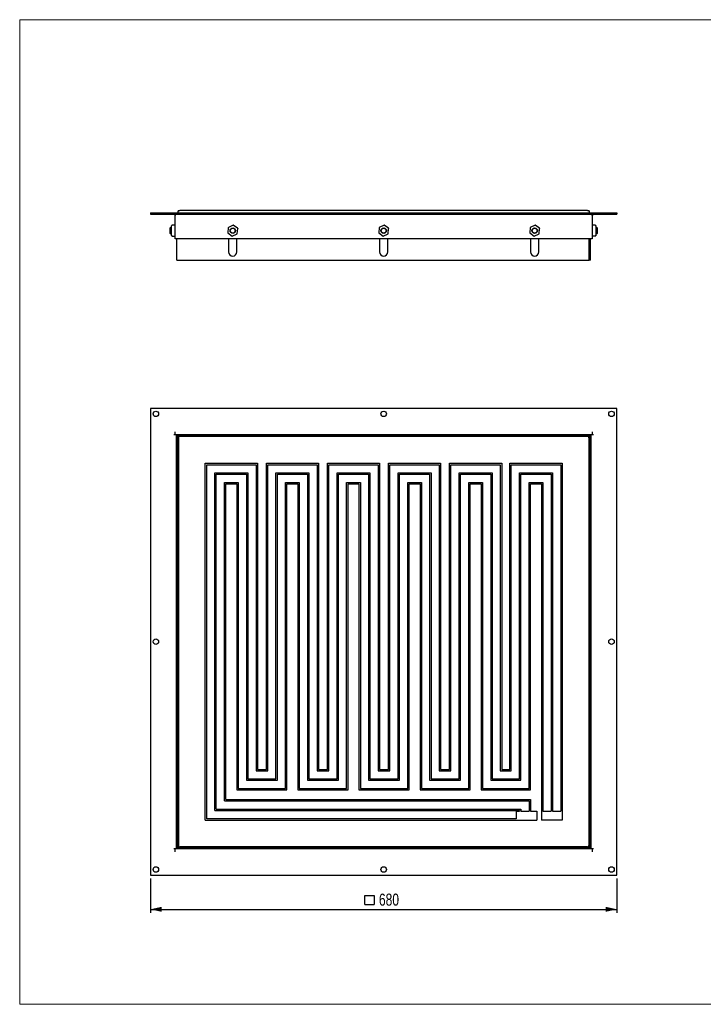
# Model space of a CAD drawing. Header units: millimetres. Extents: x 24 to 2074, y 25 to 1460.
# Tile 1 of 2: x 24 to 1020, y 25 to 1460. Entities that reach past the tile are written whole.
import ezdxf

# ---------------------------------------------------------------- set-up
doc = ezdxf.new("R2010")
doc.units = ezdxf.units.MM
doc.header["$LTSCALE"] = 5
doc.layers.add('SLD-0', color=179, linetype='Continuous')
doc.styles.add('SLDTEXTSTYLE2', font='TXT', dxfattribs={"width": 0.75})
doc.dimstyles.new('SLDDIMSTYLE0', dxfattribs={"dimtxt": 17.5, "dimasz": 16.51, "dimexe": 0, "dimexo": 0.0625, "dimgap": 4.375, "dimtad": 1, "dimrnd": 1e-09, "dimzin": 12, "dimdsep": 46, "dimtxsty": 'SLDTEXTSTYLE2', "dimsah": 1, "dimcen": 0.09, "dimadec": 0, "dimazin": 3, "dimtfac": 1, "dimtofl": 0, "dimtmove": 0, "dimatfit": 3, "dimfxl": 1, "dimfrac": 2, "dimtolj": 1, "dimtzin": 12, "dimarcsym": 0})

# ---------------------------------------------------------------- blocks, each defined once
blk = doc.blocks.new('SW_SYMBOL_MOD_BOX')
at = {"layer": 'SLD-0', "color": 0}
for p, q in [((1000, 1000), (1000, 4000)), ((1000, 4000), (4000, 4000)), ((4000, 4000), (4000, 1000)), ((1000, 1000), (4000, 1000))]:
    blk.add_line(p, q, dxfattribs=at)
blk = doc.blocks.new('_D')
at = {"layer": 'SLD-0'}
for p, q in [((214.5, 208.4), (214.5, 158.4)), ((894.5, 208.4), (894.5, 158.4)), ((214.5, 163.4), (894.5, 163.4))]:
    blk.add_line(p, q, dxfattribs=at)
for points in [[(214.5, 163.4), (231, 159.8), (231, 167.1)], [(894.5, 163.4), (878, 167.1), (878, 159.8)]]:
    blk.add_solid(points, dxfattribs=at)
at = {"layer": 'SLD-0', "xscale": 0.0044707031, "yscale": 0.0044707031, "zscale": 0.0044707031}
blk.add_blockref('SW_SYMBOL_MOD_BOX', (522.6, 165.9), dxfattribs=at)
at = {"layer": 'SLD-0', "insert": (547.6, 186.3), "char_height": 17.5, "attachment_point": 1, "style": 'SLDTEXTSTYLE2'}
blk.add_mtext('680', dxfattribs=at)

msp = doc.modelspace()

# ---------------------------------------------------------------- linework, layer by layer
at = {"color": 7, "linetype": 'Continuous', "lineweight": 18}
for p, q in [((2074, 1460), (24, 1460)), ((24, 1460), (24, 25)), ((24, 25), (2074, 25))]:
    msp.add_line(p, q, dxfattribs=at)
at = {"color": 7, "linetype": 'Continuous', "lineweight": 25}
for p, q in [((214.536, 1178.559), (214.536, 1176.559)), ((214.536, 1178.559), (894.536, 1178.559)), ((255.426, 1181.959), (257.521, 1181.959)), ((851.55, 1181.959), (257.521, 1181.959)), ((851.55, 1181.959), (853.645, 1181.959)), ((894.536, 1178.559), (894.536, 1176.559)), ((214.536, 1176.559), (894.536, 1176.559)), ((250.536, 1176.559), (250.536, 1174.559)), ((250.536, 1140.559), (250.536, 1174.559)), ((858.536, 1174.559), (858.536, 1176.559)), ((858.536, 1174.559), (858.536, 1140.559)), ((243.486, 1156.559), (243.036, 1156.109)), ((243.036, 1156.109), (243.036, 1152.559)), ((243.036, 1152.559), (243.036, 1149.009)), ((243.036, 1149.009), (243.486, 1148.559)), ((245.236, 1156.559), (243.486, 1156.559)), ((243.486, 1156.559), (243.486, 1152.559)), ((243.486, 1152.559), (243.486, 1148.559)), ((243.486, 1148.559), (245.236, 1148.559)), ((245.236, 1156.197), (245.236, 1159.366)), ((245.236, 1149.39), (245.236, 1156.197)), ((245.236, 1145.751), (245.236, 1149.39)), ((250.336, 1160.489), (246.233, 1160.489)), ((246.236, 1160.489), (246.236, 1160.466)), ((246.236, 1160.458), (246.236, 1160.489)), ((328.02, 1157.044), (327.31, 1149.34)), ((327.393, 1149.158), (333.71, 1144.691)), ((335.162, 1160.444), (328.135, 1157.207)), ((341.678, 1155.959), (335.361, 1160.426)), ((341.051, 1148.073), (341.762, 1155.777)), ((548.02, 1157.044), (547.31, 1149.34)), ((547.393, 1149.158), (553.71, 1144.691)), ((555.162, 1160.444), (548.135, 1157.207)), ((561.678, 1155.959), (555.361, 1160.426)), ((561.051, 1148.073), (561.762, 1155.777)), ((768.02, 1157.044), (767.31, 1149.34)), ((767.393, 1149.158), (773.71, 1144.691)), ((775.162, 1160.444), (768.135, 1157.207)), ((781.678, 1155.959), (775.361, 1160.426)), ((781.051, 1148.073), (781.762, 1155.777)), ((862.66, 1160.302), (858.736, 1160.302)), ((858.736, 1160.302), (858.736, 1160.293)), ((862.838, 1160.302), (862.66, 1160.302)), ((862.836, 1160.293), (862.836, 1160.302)), ((863.836, 1159.201), (863.836, 1157.189)), ((863.836, 1157.189), (863.836, 1150.546)), ((865.586, 1156.559), (863.836, 1156.559)), ((863.836, 1150.546), (863.836, 1145.916)), ((863.836, 1148.559), (865.586, 1148.559)), ((866.036, 1156.109), (865.586, 1156.559)), ((865.586, 1152.559), (865.586, 1156.559)), ((865.586, 1148.559), (865.586, 1152.559)), ((865.586, 1148.559), (866.036, 1149.009)), ((866.036, 1152.559), (866.036, 1156.109)), ((866.036, 1149.009), (866.036, 1152.559)), ((246.233, 1144.628), (246.411, 1144.628)), ((246.411, 1144.628), (250.336, 1144.628)), ((250.336, 1144.628), (250.336, 1144.659)), ((858.536, 1140.559), (250.536, 1140.559)), ((253.036, 1109.559), (253.036, 1140.559)), ((328.536, 1140.559), (328.536, 1121.559)), ((333.909, 1144.673), (340.936, 1147.91)), ((340.536, 1121.559), (340.536, 1140.559)), ((548.536, 1140.559), (548.536, 1121.559)), ((553.909, 1144.673), (560.936, 1147.91)), ((560.536, 1121.559), (560.536, 1140.559)), ((768.536, 1140.559), (768.536, 1121.559)), ((773.909, 1144.673), (780.936, 1147.91)), ((780.536, 1121.559), (780.536, 1140.559)), ((854.036, 1109.559), (854.036, 1140.559)), ((854.136, 1140.559), (854.136, 1109.559)), ((856.036, 1109.559), (856.036, 1140.559)), ((858.736, 1144.815), (862.838, 1144.815)), ((862.836, 1144.824), (862.836, 1144.815)), ((253.036, 1109.559), (257.036, 1109.559)), ((257.036, 1109.559), (854.036, 1109.559)), ((854.136, 1109.559), (854.036, 1109.559)), ((856.036, 1109.559), (854.136, 1109.559)), ((894.536, 893.45), (214.536, 893.45)), ((214.536, 893.45), (214.536, 213.45)), ((894.536, 213.45), (894.536, 893.45)), ((248.536, 855.45), (250.536, 855.45)), ((250.536, 855.45), (250.536, 859.45)), ((250.536, 855.45), (252.536, 855.45)), ((252.536, 855.45), (856.536, 855.45)), ((252.536, 251.45), (252.536, 855.45)), ((254.415, 852.95), (253.036, 852.95)), ((253.036, 255.95), (253.036, 852.95)), ((255.07, 852.414), (254.415, 852.95)), ((255.036, 852.95), (254.415, 852.95)), ((254.536, 850.95), (254.536, 255.95)), ((255.036, 854.95), (255.036, 853.57)), ((255.036, 854.95), (852.036, 854.95)), ((255.036, 853.57), (255.566, 852.922)), ((255.036, 852.95), (255.036, 853.57)), ((255.036, 852.95), (255.278, 852.707)), ((255.426, 850.464), (255.426, 256.436)), ((852.036, 853.45), (257.036, 853.45)), ((851.55, 852.56), (257.521, 852.56)), ((330.536, 855.45), (330.536, 854.95)), ((338.536, 854.95), (338.536, 855.45)), ((550.536, 855.45), (550.536, 854.95)), ((558.536, 854.95), (558.536, 855.45)), ((770.536, 855.45), (770.536, 854.95)), ((778.536, 854.95), (778.536, 855.45)), ((852.036, 853.442), (852.036, 854.95)), ((853.645, 850.464), (853.645, 256.436)), ((854.514, 850.95), (856.036, 850.95)), ((854.536, 255.95), (854.536, 850.95)), ((856.036, 850.95), (856.036, 253.95)), ((856.536, 855.45), (856.536, 251.45)), ((856.536, 855.45), (858.536, 855.45)), ((858.536, 859.45), (858.536, 855.45)), ((858.536, 855.45), (860.536, 855.45)), ((294.536, 813.45), (370.536, 813.45)), ((294.536, 293.45), (294.536, 813.45)), ((296.536, 295.45), (296.536, 811.45)), ((296.536, 811.45), (368.536, 811.45)), ((368.536, 811.45), (368.536, 365.45)), ((370.536, 813.45), (370.536, 367.45)), ((383.536, 813.45), (459.536, 813.45)), ((383.536, 367.45), (383.536, 813.45)), ((385.536, 365.45), (385.536, 811.45)), ((385.536, 811.45), (457.536, 811.45)), ((457.536, 811.45), (457.536, 365.45)), ((459.536, 813.45), (459.536, 367.45)), ((472.536, 813.45), (548.536, 813.45)), ((472.536, 367.45), (472.536, 813.45)), ((474.536, 811.45), (546.536, 811.45)), ((474.536, 365.45), (474.536, 811.45)), ((546.536, 811.45), (546.536, 365.45)), ((548.536, 813.45), (548.536, 367.45)), ((561.536, 813.45), (637.536, 813.45)), ((561.536, 367.45), (561.536, 813.45)), ((563.536, 365.45), (563.536, 811.45)), ((563.536, 811.45), (635.536, 811.45)), ((635.536, 811.45), (635.536, 365.45)), ((637.536, 813.45), (637.536, 367.45)), ((650.536, 813.45), (726.536, 813.45)), ((650.536, 367.45), (650.536, 813.45)), ((652.536, 365.45), (652.536, 811.45)), ((652.536, 811.45), (724.536, 811.45)), ((724.536, 811.45), (724.536, 365.45)), ((726.536, 813.45), (726.536, 367.45)), ((738.536, 813.45), (814.536, 813.45)), ((738.536, 367.45), (738.536, 813.45)), ((740.536, 365.45), (740.536, 811.45)), ((740.536, 811.45), (812.536, 811.45)), ((812.536, 811.45), (812.536, 306.45)), ((814.536, 813.45), (814.536, 293.45)), ((308.536, 799.45), (356.536, 799.45)), ((308.536, 307.45), (308.536, 799.45)), ((310.536, 797.45), (354.536, 797.45)), ((310.536, 309.45), (310.536, 797.45)), ((354.536, 797.45), (354.536, 351.45)), ((356.536, 799.45), (356.536, 353.45)), ((397.536, 799.45), (445.536, 799.45)), ((397.536, 353.45), (397.536, 799.45)), ((399.536, 797.45), (443.536, 797.45)), ((399.536, 351.45), (399.536, 797.45)), ((443.536, 797.45), (443.536, 351.45)), ((445.536, 799.45), (445.536, 353.45)), ((486.536, 799.45), (534.536, 799.45)), ((486.536, 353.45), (486.536, 799.45)), ((488.536, 351.45), (488.536, 797.45)), ((488.536, 797.45), (532.536, 797.45)), ((532.536, 797.45), (532.536, 351.45)), ((534.536, 799.45), (534.536, 353.45)), ((575.536, 799.45), (623.536, 799.45)), ((575.536, 353.45), (575.536, 799.45)), ((577.536, 797.45), (621.536, 797.45)), ((577.536, 351.45), (577.536, 797.45)), ((621.536, 797.45), (621.536, 351.45)), ((623.536, 799.45), (623.536, 353.45)), ((664.536, 799.45), (712.536, 799.45)), ((664.536, 353.45), (664.536, 799.45)), ((666.536, 351.45), (666.536, 797.45)), ((666.536, 797.45), (710.536, 797.45)), ((710.536, 797.45), (710.536, 351.45)), ((712.536, 799.45), (712.536, 353.45)), ((752.536, 799.45), (800.536, 799.45)), ((752.536, 353.45), (752.536, 799.45)), ((754.536, 351.45), (754.536, 797.45)), ((754.536, 797.45), (798.536, 797.45)), ((798.536, 797.45), (798.536, 306.45)), ((800.536, 799.45), (800.536, 306.45)), ((253.036, 777.45), (252.536, 777.45)), ((322.536, 785.45), (342.536, 785.45)), ((322.536, 321.45), (322.536, 785.45)), ((324.536, 323.45), (324.536, 783.45)), ((324.536, 783.45), (340.536, 783.45)), ((340.536, 783.45), (340.536, 337.45)), ((342.536, 785.45), (342.536, 339.45)), ((411.536, 785.45), (431.536, 785.45)), ((411.536, 339.45), (411.536, 785.45)), ((413.536, 337.45), (413.536, 783.45)), ((413.536, 783.45), (429.536, 783.45)), ((429.536, 783.45), (429.536, 337.45)), ((431.536, 785.45), (431.536, 339.45)), ((500.536, 785.45), (520.536, 785.45)), ((500.536, 339.45), (500.536, 785.45)), ((502.536, 337.45), (502.536, 783.45)), ((502.536, 783.45), (518.536, 783.45)), ((518.536, 783.45), (518.536, 337.45)), ((520.536, 785.45), (520.536, 339.45)), ((589.536, 785.45), (609.536, 785.45)), ((589.536, 339.45), (589.536, 785.45)), ((591.536, 337.45), (591.536, 783.45)), ((591.536, 783.45), (607.536, 783.45)), ((607.536, 783.45), (607.536, 337.45)), ((609.536, 785.45), (609.536, 339.45)), ((678.536, 785.45), (698.536, 785.45)), ((678.536, 339.45), (678.536, 785.45)), ((680.536, 337.45), (680.536, 783.45)), ((680.536, 783.45), (696.536, 783.45)), ((696.536, 783.45), (696.536, 337.45)), ((698.536, 785.45), (698.536, 339.45)), ((766.536, 785.45), (786.536, 785.45)), ((766.536, 339.45), (766.536, 785.45)), ((768.536, 337.45), (768.536, 783.45)), ((768.536, 783.45), (784.536, 783.45)), ((784.536, 783.45), (784.536, 293.45)), ((786.536, 785.45), (786.536, 306.45)), ((856.536, 777.45), (856.036, 777.45)), ((252.536, 769.45), (253.036, 769.45)), ((856.036, 769.45), (856.536, 769.45)), ((253.036, 557.45), (252.536, 557.45)), ((252.536, 549.45), (253.036, 549.45)), ((856.536, 557.45), (856.036, 557.45)), ((856.036, 549.45), (856.536, 549.45)), ((368.536, 365.45), (385.536, 365.45)), ((370.536, 367.45), (383.536, 367.45)), ((457.536, 365.45), (474.536, 365.45)), ((459.536, 367.45), (472.536, 367.45)), ((546.536, 365.45), (563.536, 365.45)), ((548.536, 367.45), (561.536, 367.45)), ((635.536, 365.45), (652.536, 365.45)), ((637.536, 367.45), (650.536, 367.45)), ((724.536, 365.45), (740.536, 365.45)), ((726.536, 367.45), (738.536, 367.45)), ((354.536, 351.45), (399.536, 351.45)), ((356.536, 353.45), (397.536, 353.45)), ((443.536, 351.45), (488.536, 351.45)), ((445.536, 353.45), (486.536, 353.45)), ((532.536, 351.45), (577.536, 351.45)), ((534.536, 353.45), (575.536, 353.45)), ((621.536, 351.45), (666.536, 351.45)), ((623.536, 353.45), (664.536, 353.45)), ((710.536, 351.45), (754.536, 351.45)), ((712.536, 353.45), (752.536, 353.45)), ((253.036, 337.45), (252.536, 337.45)), ((340.536, 337.45), (413.536, 337.45)), ((342.536, 339.45), (411.536, 339.45)), ((429.536, 337.45), (502.536, 337.45)), ((431.536, 339.45), (500.536, 339.45)), ((518.536, 337.45), (591.536, 337.45)), ((520.536, 339.45), (589.536, 339.45)), ((607.536, 337.45), (680.536, 337.45)), ((609.536, 339.45), (678.536, 339.45)), ((696.536, 337.45), (768.536, 337.45)), ((698.536, 339.45), (766.536, 339.45)), ((856.536, 337.45), (856.036, 337.45)), ((252.536, 329.45), (253.036, 329.45)), ((322.536, 321.45), (766.536, 321.45)), ((324.536, 323.45), (768.536, 323.45)), ((766.536, 321.45), (766.536, 306.45)), ((768.536, 323.45), (768.536, 306.45)), ((856.036, 329.45), (856.536, 329.45)), ((308.536, 307.45), (752.536, 307.45)), ((310.536, 309.45), (754.536, 309.45)), ((747.536, 306.45), (752.536, 306.45)), ((747.536, 306.45), (747.536, 295.45)), ((752.536, 307.45), (752.536, 306.45)), ((754.536, 309.45), (754.536, 306.45)), ((754.536, 306.45), (766.536, 306.45)), ((768.536, 306.45), (777.536, 306.45)), ((777.536, 306.45), (777.536, 293.45)), ((786.536, 306.45), (798.536, 306.45)), ((800.536, 306.45), (812.536, 306.45)), ((294.536, 293.45), (777.536, 293.45)), ((747.536, 295.45), (296.536, 295.45)), ((814.536, 293.45), (784.536, 293.45)), ((250.536, 251.45), (248.536, 251.45)), ((250.536, 247.45), (250.536, 251.45)), ((252.536, 251.45), (250.536, 251.45)), ((856.536, 251.45), (252.536, 251.45)), ((254.536, 255.95), (253.036, 255.95)), ((257.036, 253.458), (257.036, 251.95)), ((257.036, 253.45), (852.036, 253.45)), ((854.036, 251.95), (257.036, 251.95)), ((851.55, 254.34), (257.521, 254.34)), ((330.536, 251.95), (330.536, 251.45)), ((338.536, 251.45), (338.536, 251.95)), ((550.536, 251.95), (550.536, 251.45)), ((558.536, 251.45), (558.536, 251.95)), ((770.536, 251.95), (770.536, 251.45)), ((778.536, 251.45), (778.536, 251.95)), ((854.036, 253.33), (853.505, 253.978)), ((853.793, 254.193), (854.036, 253.95)), ((854.001, 254.486), (854.656, 253.95)), ((854.036, 253.95), (854.036, 253.33)), ((854.036, 253.95), (854.656, 253.95)), ((854.036, 251.95), (854.036, 253.33)), ((854.656, 253.95), (856.036, 253.95)), ((858.536, 251.45), (856.536, 251.45)), ((858.536, 251.45), (858.536, 247.45)), ((860.536, 251.45), (858.536, 251.45)), ((214.536, 213.45), (894.536, 213.45))]:
    msp.add_line(p, q, dxfattribs=at)
at = {"color": 7, "linetype": 'Continuous', "lineweight": 25, "flags": 128}
for points in [[(245.529, 1160.144), (245.312, 1159.787), (245.236, 1159.366)], [(245.236, 1159.366), (245.312, 1159.784), (245.529, 1160.138)], [(250.526, 1156.693), (250.529, 1156.711), (250.523, 1156.75)], [(250.524, 1156.75), (250.532, 1156.725), (250.536, 1156.691)], [(250.536, 1156.691), (250.532, 1156.692), (250.528, 1156.693)], [(327.327, 1149.238), (327.312, 1149.288), (327.31, 1149.34)], [(327.393, 1149.158), (327.355, 1149.194), (327.327, 1149.238)], [(328.02, 1157.044), (328.032, 1157.095), (328.056, 1157.141)], [(328.056, 1157.141), (328.091, 1157.179), (328.135, 1157.207)], [(335.162, 1160.444), (335.212, 1160.459), (335.264, 1160.462)], [(335.264, 1160.462), (335.315, 1160.45), (335.361, 1160.426)], [(341.051, 1148.073), (341.04, 1148.022), (341.016, 1147.976)], [(341.678, 1155.959), (341.716, 1155.923), (341.744, 1155.879)], [(341.744, 1155.879), (341.76, 1155.829), (341.762, 1155.777)], [(547.327, 1149.238), (547.312, 1149.288), (547.31, 1149.34)], [(547.393, 1149.158), (547.355, 1149.194), (547.327, 1149.238)], [(548.02, 1157.044), (548.031, 1157.095), (548.056, 1157.141)], [(548.056, 1157.141), (548.091, 1157.179), (548.135, 1157.207)], [(555.162, 1160.444), (555.212, 1160.459), (555.264, 1160.462)], [(555.264, 1160.462), (555.315, 1160.45), (555.361, 1160.426)], [(561.051, 1148.073), (561.04, 1148.022), (561.016, 1147.976)], [(561.678, 1155.959), (561.716, 1155.923), (561.744, 1155.879)], [(561.744, 1155.879), (561.76, 1155.829), (561.762, 1155.777)], [(767.327, 1149.238), (767.312, 1149.288), (767.31, 1149.34)], [(767.393, 1149.158), (767.355, 1149.194), (767.327, 1149.238)], [(768.02, 1157.044), (768.031, 1157.095), (768.056, 1157.141)], [(768.056, 1157.141), (768.091, 1157.179), (768.135, 1157.207)], [(775.162, 1160.444), (775.212, 1160.459), (775.264, 1160.462)], [(775.264, 1160.462), (775.315, 1160.45), (775.361, 1160.426)], [(781.051, 1148.073), (781.04, 1148.022), (781.016, 1147.976)], [(781.678, 1155.959), (781.716, 1155.923), (781.744, 1155.879)], [(781.744, 1155.879), (781.76, 1155.829), (781.762, 1155.777)], [(863.836, 1159.201), (863.76, 1159.619), (863.543, 1159.974)], [(863.543, 1159.942), (863.76, 1159.602), (863.836, 1159.201)], [(245.236, 1145.751), (245.312, 1145.333), (245.529, 1144.979)], [(245.529, 1144.973), (245.312, 1145.33), (245.236, 1145.751)], [(333.807, 1144.656), (333.756, 1144.667), (333.71, 1144.691)], [(333.909, 1144.673), (333.859, 1144.658), (333.807, 1144.656)], [(341.016, 1147.976), (340.98, 1147.938), (340.936, 1147.91)], [(553.807, 1144.656), (553.756, 1144.667), (553.71, 1144.691)], [(553.909, 1144.673), (553.859, 1144.658), (553.807, 1144.656)], [(561.016, 1147.976), (560.98, 1147.938), (560.936, 1147.91)], [(773.807, 1144.656), (773.756, 1144.667), (773.71, 1144.691)], [(773.909, 1144.673), (773.859, 1144.658), (773.807, 1144.656)], [(781.016, 1147.976), (780.98, 1147.938), (780.936, 1147.91)], [(858.537, 1145.012), (858.536, 1145.004), (858.554, 1144.931), (858.6, 1144.868), (858.658, 1144.831), (858.682, 1144.822), (858.699, 1144.818), (858.71, 1144.817), (858.717, 1144.816), (858.723, 1144.815), (858.727, 1144.815), (858.729, 1144.815), (858.731, 1144.815), (858.732, 1144.815), (858.733, 1144.815), (858.736, 1144.873)], [(863.543, 1145.175), (863.76, 1145.515), (863.836, 1145.916)], [(863.836, 1145.916), (863.76, 1145.498), (863.543, 1145.144)]]:
    msp.add_lwpolyline(points, dxfattribs=at)
at = {"color": 7, "linetype": 'Continuous', "lineweight": 25}
for centre, radius in [((334.536, 1152.559), 4), ((334.536, 1152.559), 3.55), ((554.536, 1152.559), 4), ((554.536, 1152.559), 3.55), ((774.536, 1152.559), 4), ((774.536, 1152.559), 3.55), ((222.536, 885.45), 4), ((554.536, 885.45), 4), ((886.536, 885.45), 4), ((222.536, 553.45), 4), ((886.536, 553.45), 4), ((222.536, 221.45), 4), ((554.536, 221.45), 4), ((886.536, 221.45), 4)]:
    msp.add_circle(centre, radius, dxfattribs=at)
for centre, radius, start, end in [((260.036, 1178.959), 5.5, 146.944269, 184.170648), ((849.036, 1178.959), 5.5, 355.829352, 33.055731), ((248.536, 1174.559), 2, 0, 90), ((860.536, 1174.559), 2, 90, 180), ((246.245, 1159.508), 0.958, 90.581887, 138.411797), ((246.245, 1159.496), 0.962, 90.544536, 138.135568), ((858.731, 1160.098), 0.196, 88.725715, 178.658812), ((858.734, 1160.106), 0.196, 89.389519, 181.081585), ((862.827, 1159.332), 0.961, 41.847334, 89.484591), ((246.245, 1145.621), 0.962, 221.864855, 269.455041), ((246.245, 1145.61), 0.958, 221.58834, 269.417726), ((250.35, 1144.845), 0.187, 265.617753, 354.804809), ((862.83, 1145.849), 0.981, 270.318225, 316.589164), ((862.827, 1145.785), 0.961, 270.515336, 318.152739), ((334.536, 1121.559), 6, 180, 0), ((554.536, 1121.559), 6, 180, 0), ((774.536, 1121.559), 6, 180, 0), ((257.036, 850.95), 2.5, 89.07242, 181.673015), ((257.481, 850.505), 2.055, 88.873189, 181.126251), ((851.591, 850.505), 2.055, 358.872494, 91.128066), ((852.036, 850.95), 2.5, 359.07242, 91.673015), ((1179.905, 853.321), 327.873, 179.715381, 179.978992), ((852.036, 850.95), 4, 0, 90), ((854.417, 1176.168), 325.222, 270.017229, 270.285122), ((254.678, -79.101), 335.055, 90.02429, 90.280795), ((257.036, 255.95), 4, 180, 270), ((257.036, 255.95), 2.5, 179.07242, 271.673015), ((257.481, 256.395), 2.055, 178.873458, 271.125727), ((-70.849, 253.579), 327.889, 359.715387, 359.978982), ((851.59, 256.395), 2.055, 268.875248, 1.125567), ((852.036, 255.95), 2.5, 269.07242, 1.673015)]:
    msp.add_arc(centre, radius, start, end, dxfattribs=at)

# ---------------------------------------------------------------- dimensions: what is measured, and where the dimension line sits
at = {"layer": 'SLD-0'}
dim = msp.add_linear_dim(base=(894.536, 163.45), p1=(214.536, 213.45), p2=(894.536, 213.45), text='{\\fGDT;o}<>', dimstyle='SLDDIMSTYLE0', dxfattribs=at)
dim.commit()
dim.dimension.update_dxf_attribs({"geometry": '_D', "text_midpoint": (554.536, 163.45), "dimtype": 160})

doc.saveas('drawing.dxf')
